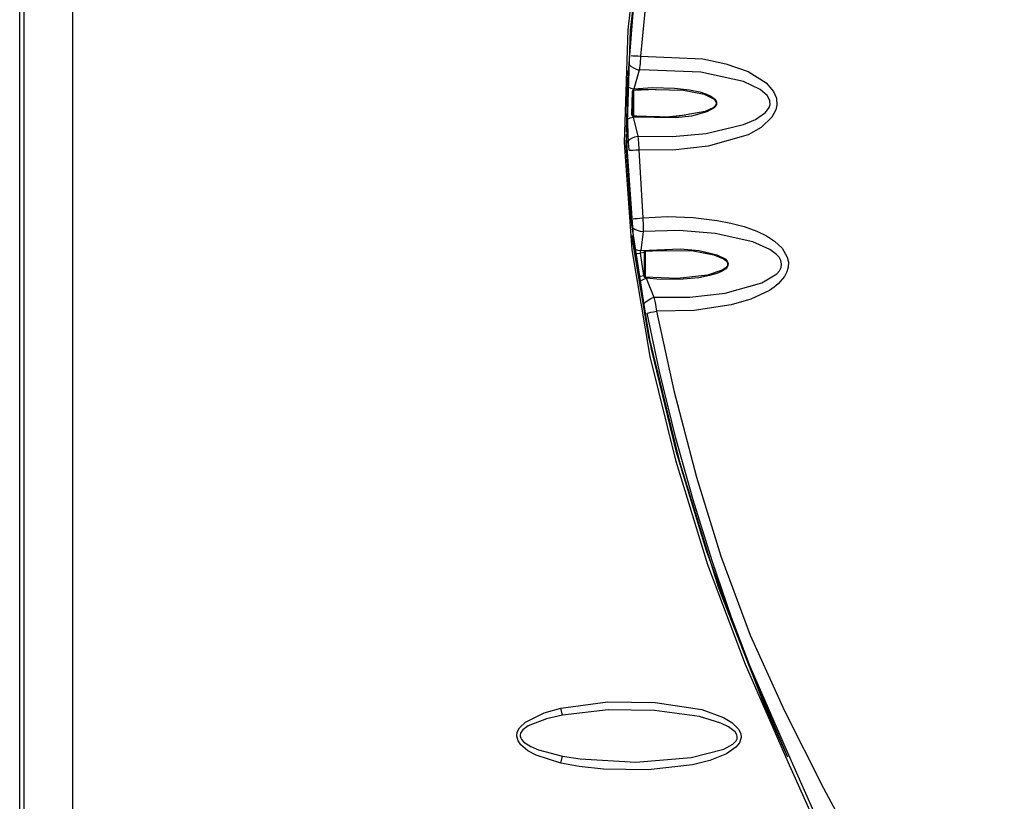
# Model space of a CAD drawing. Extents: x 59 to 422, y -194 to 264.
# Tile 6 of 12: x 59 to 144, y 119 to 187. Entities that reach past the tile are written whole.
import ezdxf

# ---------------------------------------------------------------- set-up
doc = ezdxf.new("R2010")
doc.units = 0
doc.layers.get('0').update_dxf_attribs({"linetype": 'CONTINUOUS'})

msp = doc.modelspace()

# ---------------------------------------------------------------- linework, layer by layer
at = {"color": 7, "linetype": 'CONTINUOUS'}
for p, q in [((58.867, 76.078), (58.867, 237.079)), ((59.266, 79.197), (59.266, 233.959)), ((111.742, 182.395), (111.611, 177.075)), ((112.745, 182.451), (112.276, 180.807)), ((112.207, 180.591), (112.207, 180.712)), ((114.217, 180.759), (112.255, 180.669)), ((112.255, 180.669), (112.255, 180.669)), ((112.255, 180.669), (112.255, 178.488)), ((112.123, 180.581), (112.081, 178.582)), ((112.207, 180.591), (112.123, 180.58)), ((112.207, 178.565), (112.207, 180.591)), ((112.081, 178.582), (112.207, 178.565)), ((112.209, 178.358), (112.612, 176.714)), ((112.255, 178.488), (112.255, 178.488)), ((112.694, 175.506), (113.046, 169.602)), ((113.071, 168.404), (112.869, 166.752)), ((113.207, 166.591), (112.81, 166.537)), ((112.811, 166.537), (113.099, 164.58)), ((113.207, 166.591), (113.207, 166.711)), ((113.207, 164.567), (113.207, 166.591)), ((113.219, 164.456), (113.219, 166.701)), ((115.152, 166.756), (113.255, 166.669)), ((113.255, 166.669), (113.255, 164.488)), ((113.099, 164.58), (113.207, 164.453)), ((113.099, 164.58), (113.207, 164.567)), ((113.207, 164.453), (113.207, 164.445)), ((113.207, 164.445), (113.216, 164.444)), ((113.216, 164.444), (113.336, 164.342)), ((113.336, 164.342), (114.009, 162.69)), ((106.057, 126.357), (105.919, 126.971)), ((105.919, 122.186), (106.057, 122.799))]:
    msp.add_line(p, q, dxfattribs=at)
at = {"color": 7, "linetype": 'CONTINUOUS', "flags": 128}
for points in [[(123.734, 236.281), (123.36, 232.439), (122.224, 228.804), (121.067, 225.209), (119.998, 221.609), (118.982, 217.962), (118.007, 214.246), (117.118, 210.621), (116.269, 206.878), (114.761, 199.186), (113.594, 191.441), (112.86, 183.66)], [(136.579, 86.698), (136.008, 92.969), (134.77, 99.162), (132.922, 105.186), (129.477, 113.787), (125.699, 122.26), (121.979, 130.754), (118.709, 139.415), (115.947, 148.4), (113.686, 157.55), (112.122, 166.818), (111.455, 176.159), (111.767, 185.937), (112.887, 195.678), (114.615, 205.324), (118.172, 220.026), (119.343, 223.664), (120.631, 227.279), (121.74, 230.925), (122.373, 234.657)], [(122.641, 234.64), (122.007, 230.894), (120.893, 227.236), (119.597, 223.609), (118.418, 219.96), (114.847, 205.278), (113.101, 195.649), (111.958, 185.924), (111.635, 176.161), (112.277, 167.141), (113.778, 158.191), (115.938, 149.35), (118.557, 140.659), (121.886, 131.696), (125.708, 122.915), (129.609, 114.162), (133.177, 105.281), (135.04, 99.23), (136.287, 93.008), (136.86, 86.708)], [(111.799, 176.094), (111.672, 180.416), (112.502, 191.102), (114.165, 201.781), (116.143, 211.084), (118.52, 220.299), (119.343, 223.175), (120.207, 226.039), (121.125, 228.891), (122.063, 231.738), (122.649, 234.663)], [(63.473, 233.959), (63.473, 224.91), (63.473, 176.91), (63.473, 126.578), (63.473, 105.303), (63.473, 79.197)], [(112.037, 183.711), (112.186, 183.702), (112.385, 183.689), (112.617, 183.675), (112.86, 183.66)], [(112.86, 183.66), (118.257, 183.418), (120.272, 183.005), (122.207, 182.322), (123.771, 181.35), (124.429, 180.581), (124.667, 180.017), (124.714, 179.404), (124.624, 178.993), (124.282, 178.354), (123.333, 177.465), (122.206, 176.833), (118.746, 175.819), (115.676, 175.484), (112.695, 175.506)], [(112.86, 183.66), (112.823, 183.035), (112.745, 182.451)], [(111.892, 182.895), (112.037, 182.768), (112.242, 182.643), (112.488, 182.533), (112.745, 182.451)], [(112.612, 176.714), (115.628, 176.679), (118.551, 176.948), (121.804, 177.714), (122.85, 178.159), (123.723, 178.765), (124.034, 179.192), (124.115, 179.464), (124.102, 179.768), (124.074, 179.867), (123.858, 180.243), (123.254, 180.763), (121.806, 181.443), (118.086, 182.274), (112.853, 182.458), (112.744, 182.451)], [(111.708, 181.026), (111.762, 180.994), (112.014, 180.886), (112.276, 180.807)], [(112.276, 180.807), (112.183, 180.698), (112.123, 180.581)], [(112.207, 180.712), (112.922, 180.783), (116.583, 180.716), (118.375, 180.354), (119.204, 179.954), (119.324, 179.838), (119.409, 179.693), (119.429, 179.582), (119.411, 179.47), (119.341, 179.341), (119.158, 179.167), (118.48, 178.838), (115.662, 178.357), (112.207, 178.445)], [(112.276, 180.807), (113.904, 180.921), (115.8, 180.879), (117.111, 180.731), (117.997, 180.55), (118.586, 180.365), (118.971, 180.19), (119.328, 179.915), (119.404, 179.807), (119.404, 179.807)], [(119.404, 179.807), (119.404, 179.807), (119.422, 179.77), (119.453, 179.682), (119.466, 179.575), (119.451, 179.467), (119.39, 179.326), (119.39, 179.326)], [(119.39, 179.326), (119.39, 179.326), (119.243, 179.155), (118.622, 178.806), (117.292, 178.446), (115.917, 178.286), (112.21, 178.358)], [(111.638, 178.159), (111.696, 178.191), (111.948, 178.289), (112.209, 178.358)], [(112.081, 178.582), (112.128, 178.466), (112.209, 178.358)], [(112.207, 178.445), (112.207, 178.523), (112.207, 178.565)], [(112.255, 178.488), (112.824, 178.43), (115.115, 178.376), (116.774, 178.547)], [(111.607, 176.881), (111.581, 175.853), (112.017, 169.576)], [(111.757, 176.303), (111.904, 176.424), (112.11, 176.541), (112.356, 176.641), (112.612, 176.714)], [(112.612, 176.714), (112.675, 176.126), (112.694, 175.506)], [(111.871, 175.487), (111.838, 175.902), (111.757, 176.303)], [(111.871, 175.487), (112.02, 175.49), (112.219, 175.495), (112.451, 175.501), (112.694, 175.506)], [(125.669, 122.708), (123.73, 127.014), (119.626, 137.494), (116.292, 148.265), (113.61, 159.244), (112.017, 169.576)], [(112.225, 169.52), (112.372, 169.535), (112.571, 169.555), (112.803, 169.578), (113.046, 169.602)], [(113.046, 169.602), (115.206, 169.704), (117.42, 169.629), (119.529, 169.377), (120.711, 169.144), (121.867, 168.833), (122.955, 168.436), (123.806, 168.023), (124.513, 167.565), (125.165, 166.956), (125.616, 166.191), (125.713, 165.752), (125.699, 165.31), (125.583, 164.893), (125.368, 164.485), (124.829, 163.864), (124.473, 163.571), (124.059, 163.291), (122.452, 162.529), (120.747, 162.027), (117.517, 161.54), (114.233, 161.481)], [(113.046, 169.602), (113.093, 168.93), (113.071, 168.404)], [(112.209, 168.71), (112.363, 168.609), (112.572, 168.519), (112.817, 168.448), (113.071, 168.404)], [(112.122, 168.07), (112.16, 167.518), (113.547, 159.229), (115.68, 150.449)], [(114.009, 162.69), (117.13, 162.702), (120.207, 163.053), (123.413, 163.948), (124.705, 164.743), (124.928, 165.003), (125.076, 165.289), (125.125, 165.591), (125.067, 165.887), (124.914, 166.168), (124.688, 166.423), (124.094, 166.86), (122.63, 167.5), (119.335, 168.239), (116.217, 168.491), (113.071, 168.404)], [(112.439, 166.837), (112.61, 166.791), (112.869, 166.752)], [(112.492, 166.494), (112.569, 166.504), (112.811, 166.537)], [(112.869, 166.752), (112.821, 166.646), (112.811, 166.592), (112.811, 166.537)], [(112.869, 166.752), (116.338, 166.906), (117.939, 166.768), (119.494, 166.398), (120.209, 166.029), (120.383, 165.84), (120.447, 165.706), (120.466, 165.6), (120.458, 165.491), (120.448, 165.452), (120.387, 165.317), (120.266, 165.174), (119.893, 164.925), (119.481, 164.752), (118.858, 164.572), (117.929, 164.397), (116.565, 164.262), (114.602, 164.245), (113.337, 164.342)], [(113.207, 166.711), (113.778, 166.771), (117.44, 166.732), (119.237, 166.396), (120.082, 166.041), (120.283, 165.883), (120.384, 165.748), (120.425, 165.633), (120.422, 165.51), (120.383, 165.407), (120.268, 165.259), (119.957, 165.042), (118.678, 164.62), (116.057, 164.328), (113.216, 164.444)], [(112.663, 164.511), (112.858, 164.542), (113.099, 164.58)], [(113.207, 164.453), (113.207, 164.522), (113.207, 164.567)], [(112.742, 164.038), (112.817, 164.094), (113.071, 164.233), (113.336, 164.342)], [(113.168, 162.14), (113.303, 162.286), (113.505, 162.439), (113.751, 162.579), (114.009, 162.69)], [(114.01, 162.69), (114.132, 162.232), (114.233, 161.481)], [(113.417, 161.323), (113.563, 161.352), (113.761, 161.391), (113.992, 161.435), (114.233, 161.481)], [(125.669, 122.708), (124.549, 125.293), (122.654, 129.886), (120.775, 134.854), (119.078, 139.781), (117.423, 145.087), (115.929, 150.445), (114.494, 156.224), (113.417, 161.323)], [(114.233, 161.481), (115.742, 154.587), (117.734, 147.051), (119.848, 140.165), (122.392, 133.309), (125.361, 126.737), (128.753, 120.002), (130.859, 116.127), (133.176, 112.2), (135.67, 108.047), (137.873, 104.174), (139.951, 100.022), (141.488, 96.255), (142.707, 92.317), (143.606, 88.237), (144.335, 82.466), (144.487, 76.872)], [(105.919, 122.186), (103.766, 122.87), (103.056, 123.25), (102.436, 123.768), (102.205, 124.112), (102.095, 124.515), (102.14, 124.881), (102.337, 125.263), (102.837, 125.755), (104.477, 126.568), (105.919, 126.971), (105.919, 126.971)], [(105.919, 126.971), (105.919, 126.971), (110.008, 127.517), (114.14, 127.468), (118.173, 126.838), (120.078, 126.136), (120.789, 125.709), (121.395, 125.114), (121.566, 124.735), (121.593, 124.4), (121.58, 124.31), (121.45, 123.959), (121.149, 123.578), (120.321, 122.987), (118.887, 122.409), (117.374, 122.047), (113.524, 121.607), (109.641, 121.67), (107.511, 121.896), (105.919, 122.186)], [(106.057, 122.799), (107.607, 122.561), (112.431, 122.279), (117.243, 122.673), (120.092, 123.401), (120.888, 123.837), (121.162, 124.106), (121.25, 124.282), (121.266, 124.349), (121.265, 124.534), (121.235, 124.644), (121.072, 124.914), (120.516, 125.351), (119.832, 125.671), (117.99, 126.225), (114.075, 126.759), (110.051, 126.806), (106.057, 126.357)], [(106.057, 126.357), (104.664, 126.037), (103.092, 125.421), (102.615, 125.064), (102.428, 124.792), (102.384, 124.61), (102.385, 124.533), (102.438, 124.341), (102.49, 124.248), (102.71, 124.003), (103.301, 123.623), (103.981, 123.337), (106.057, 122.799)]]:
    msp.add_lwpolyline(points, dxfattribs=at)

doc.saveas('drawing.dxf')
